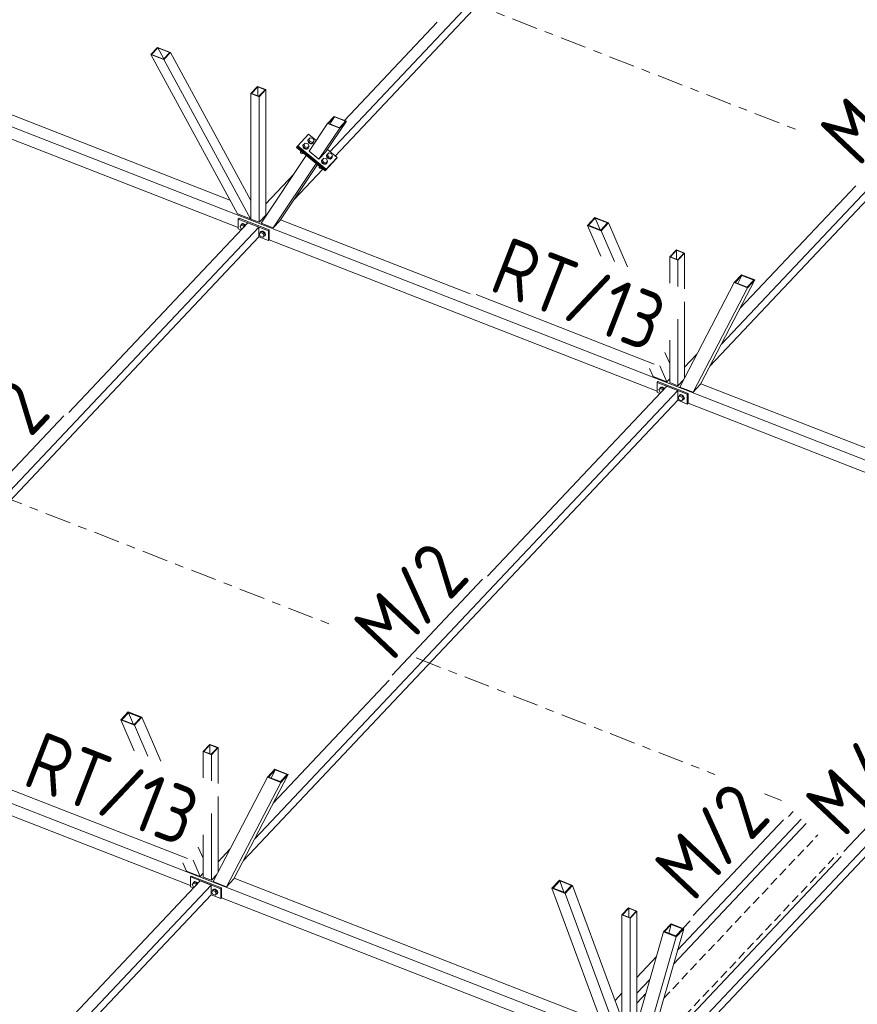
# Model space of a CAD drawing. Header units: millimetres. Extents: x -681 to 506, y -45 to 794.
# Tile 18 of 256: x -205 to -147, y 138 to 206. Entities that reach past the tile are written whole.
import ezdxf

# ---------------------------------------------------------------- set-up
doc = ezdxf.new("R2010")
doc.units = ezdxf.units.MM
doc.header["$LTSCALE"] = 0.6
for name, pattern in [('VERDECKT2', [1.5, 1, -0.5]), ('XKITLINE00', [0]), ('XKITLINE03', [6, 3, -1, 1, -1])]:
    doc.linetypes.add(name, pattern=pattern)
for name, color, linetype, lineweight in [('Bolt', 7, 'Continuous', 0), ('Part', 2, 'Continuous', 0), ('PartMark', 3, 'Continuous', 0), ('S-GRID', 1, 'Continuous', 0)]:
    doc.layers.add(name, color=color, linetype=linetype, lineweight=lineweight)
doc.styles.add('ISOCPEUR', font='ISOCPEUR.TTF')

msp = doc.modelspace()

# ---------------------------------------------------------------- linework, layer by layer
at = {"layer": 'Bolt', "color": 3, "linetype": 'XKITLINE00', "lineweight": 0}
for p, q in [((-185.587, 197.546), (-185.619, 197.472)), ((-185.619, 197.472), (-185.6, 197.383)), ((-185.607, 197.49), (-185.575, 197.564)), ((-185.588, 197.401), (-185.607, 197.49)), ((-185.595, 197.487), (-185.544, 197.563)), ((-185.595, 197.487), (-185.516, 197.329)), ((-185.587, 197.546), (-185.575, 197.564)), ((-185.575, 197.564), (-185.511, 197.597)), ((-185.544, 197.563), (-185.444, 197.669)), ((-185.465, 197.405), (-185.544, 197.563)), ((-185.444, 197.669), (-185.265, 197.617)), ((-185.187, 197.459), (-185.286, 197.353)), ((-185.241, 197.912), (-185.273, 197.838)), ((-185.273, 197.838), (-185.254, 197.749)), ((-185.265, 197.617), (-185.187, 197.459)), ((-185.261, 197.857), (-185.229, 197.93)), ((-185.242, 197.768), (-185.261, 197.857)), ((-185.254, 197.749), (-185.189, 197.67)), ((-185.249, 197.853), (-185.198, 197.929)), ((-185.249, 197.853), (-185.17, 197.695)), ((-185.177, 197.688), (-185.242, 197.768)), ((-185.241, 197.912), (-185.229, 197.93)), ((-185.237, 197.383), (-185.187, 197.459)), ((-185.229, 197.93), (-185.166, 197.964)), ((-185.198, 197.929), (-185.098, 198.035)), ((-185.119, 197.771), (-185.198, 197.929)), ((-185.189, 197.67), (-185.095, 197.62)), ((-185.083, 197.638), (-185.177, 197.688)), ((-185.17, 197.695), (-185.119, 197.771)), ((-185.17, 197.695), (-184.991, 197.643)), ((-184.941, 197.719), (-185.119, 197.771)), ((-185.098, 198.035), (-184.919, 197.983)), ((-185.095, 197.62), (-184.998, 197.614)), ((-184.986, 197.632), (-185.083, 197.638)), ((-184.998, 197.614), (-184.924, 197.653)), ((-184.991, 197.643), (-184.892, 197.749)), ((-184.991, 197.643), (-184.941, 197.719)), ((-184.911, 197.672), (-184.986, 197.632)), ((-184.841, 197.825), (-184.941, 197.719)), ((-184.924, 197.653), (-184.911, 197.672)), ((-184.919, 197.983), (-184.841, 197.825)), ((-184.879, 197.745), (-184.911, 197.672)), ((-184.892, 197.749), (-184.841, 197.825)), ((-184.883, 197.762), (-184.879, 197.745)), ((-185.766, 197.108), (-185.784, 197.068)), ((-185.784, 197.068), (-185.773, 197.02)), ((-185.773, 197.02), (-185.738, 196.977)), ((-185.766, 197.108), (-185.759, 197.119)), ((-185.738, 196.977), (-185.688, 196.95)), ((-185.688, 196.95), (-185.635, 196.947)), ((-185.635, 196.947), (-185.595, 196.968)), ((-185.6, 197.383), (-185.535, 197.303)), ((-185.595, 196.968), (-185.587, 196.979)), ((-185.523, 197.322), (-185.588, 197.401)), ((-185.535, 197.303), (-185.441, 197.254)), ((-185.429, 197.272), (-185.523, 197.322)), ((-185.516, 197.329), (-185.465, 197.405)), ((-185.516, 197.329), (-185.337, 197.277)), ((-185.286, 197.353), (-185.465, 197.405)), ((-185.441, 197.254), (-185.344, 197.248)), ((-185.332, 197.266), (-185.429, 197.272)), ((-185.344, 197.248), (-185.269, 197.287)), ((-185.337, 197.277), (-185.237, 197.383)), ((-185.337, 197.277), (-185.286, 197.353)), ((-185.257, 197.305), (-185.332, 197.266)), ((-185.269, 197.287), (-185.257, 197.305)), ((-185.225, 197.379), (-185.257, 197.305)), ((-185.229, 197.395), (-185.225, 197.379)), ((-183.954, 196.863), (-183.986, 196.789)), ((-183.986, 196.789), (-183.967, 196.7)), ((-183.974, 196.807), (-183.941, 196.881)), ((-183.954, 196.719), (-183.974, 196.807)), ((-183.961, 196.804), (-183.91, 196.88)), ((-183.961, 196.804), (-183.883, 196.646)), ((-183.954, 196.863), (-183.941, 196.881)), ((-183.941, 196.881), (-183.878, 196.914)), ((-183.91, 196.88), (-183.811, 196.986)), ((-183.832, 196.722), (-183.91, 196.88)), ((-183.811, 196.986), (-183.632, 196.934)), ((-183.553, 196.776), (-183.653, 196.67)), ((-183.632, 196.934), (-183.553, 196.776)), ((-183.604, 196.7), (-183.553, 196.776)), ((-184.479, 196.059), (-184.471, 196.07)), ((-184.3, 196.497), (-184.332, 196.423)), ((-184.332, 196.423), (-184.312, 196.334)), ((-184.319, 196.441), (-184.287, 196.515)), ((-184.3, 196.352), (-184.319, 196.441)), ((-184.312, 196.334), (-184.247, 196.254)), ((-184.307, 196.438), (-184.256, 196.514)), ((-184.307, 196.438), (-184.228, 196.28)), ((-184.3, 196.497), (-184.287, 196.515)), ((-184.235, 196.273), (-184.3, 196.352)), ((-184.287, 196.515), (-184.224, 196.548)), ((-184.256, 196.514), (-184.157, 196.62)), ((-184.178, 196.356), (-184.256, 196.514)), ((-184.247, 196.254), (-184.154, 196.205)), ((-184.141, 196.223), (-184.235, 196.273)), ((-184.228, 196.28), (-184.178, 196.356)), ((-184.228, 196.28), (-184.05, 196.228)), ((-183.999, 196.304), (-184.178, 196.356)), ((-184.157, 196.62), (-183.978, 196.568)), ((-184.154, 196.205), (-184.057, 196.199)), ((-184.044, 196.217), (-184.141, 196.223)), ((-184.057, 196.199), (-183.982, 196.238)), ((-184.05, 196.228), (-183.95, 196.333)), ((-184.05, 196.228), (-183.999, 196.304)), ((-183.97, 196.256), (-184.044, 196.217)), ((-183.899, 196.41), (-183.999, 196.304)), ((-183.982, 196.238), (-183.97, 196.256)), ((-183.978, 196.568), (-183.899, 196.41)), ((-183.938, 196.33), (-183.97, 196.256)), ((-183.967, 196.7), (-183.902, 196.621)), ((-183.889, 196.639), (-183.954, 196.719)), ((-183.95, 196.333), (-183.899, 196.41)), ((-183.941, 196.346), (-183.938, 196.33)), ((-183.902, 196.621), (-183.808, 196.571)), ((-183.796, 196.589), (-183.889, 196.639)), ((-183.883, 196.646), (-183.832, 196.722)), ((-183.883, 196.646), (-183.704, 196.594)), ((-183.653, 196.67), (-183.832, 196.722)), ((-183.808, 196.571), (-183.711, 196.565)), ((-183.698, 196.583), (-183.796, 196.589)), ((-183.711, 196.565), (-183.636, 196.604)), ((-183.704, 196.594), (-183.604, 196.7)), ((-183.704, 196.594), (-183.653, 196.67)), ((-183.624, 196.622), (-183.698, 196.583)), ((-183.636, 196.604), (-183.624, 196.622)), ((-183.592, 196.696), (-183.624, 196.622)), ((-183.595, 196.713), (-183.592, 196.696)), ((-184.479, 196.059), (-184.496, 196.019)), ((-184.496, 196.019), (-184.486, 195.971)), ((-184.486, 195.971), (-184.451, 195.928)), ((-184.451, 195.928), (-184.4, 195.901)), ((-184.4, 195.901), (-184.348, 195.898)), ((-184.348, 195.898), (-184.307, 195.919)), ((-184.307, 195.919), (-184.3, 195.93)), ((-189.957, 191.899), (-189.874, 191.994)), ((-189.896, 191.979), (-189.872, 192.049)), ((-189.802, 192.071), (-189.874, 191.994)), ((-189.874, 191.994), (-189.71, 191.93)), ((-189.872, 192.049), (-189.808, 192.082)), ((-189.872, 192.049), (-189.855, 192.067)), ((-189.791, 192.1), (-189.855, 192.067)), ((-189.808, 192.082), (-189.72, 192.068)), ((-189.638, 192.007), (-189.802, 192.071)), ((-189.703, 192.087), (-189.791, 192.1)), ((-189.72, 192.068), (-189.632, 192.013)), ((-189.638, 192.007), (-189.71, 191.93)), ((-189.615, 192.031), (-189.703, 192.087)), ((-189.611, 191.954), (-189.638, 192.007)), ((-189.632, 192.013), (-189.597, 191.968)), ((-189.58, 191.987), (-189.615, 192.031)), ((-189.874, 191.739), (-189.957, 191.899)), ((-189.894, 191.972), (-189.896, 191.979)), ((-189.83, 191.722), (-189.874, 191.739)), ((-189.71, 191.93), (-189.683, 191.878)), ((-188.627, 191.38), (-188.544, 191.476)), ((-188.544, 191.22), (-188.627, 191.38)), ((-188.566, 191.461), (-188.542, 191.53)), ((-188.564, 191.453), (-188.566, 191.461)), ((-188.472, 191.552), (-188.544, 191.476)), ((-188.544, 191.476), (-188.38, 191.412)), ((-188.542, 191.53), (-188.478, 191.563)), ((-188.542, 191.53), (-188.525, 191.549)), ((-188.461, 191.581), (-188.525, 191.549)), ((-188.478, 191.563), (-188.39, 191.55)), ((-188.308, 191.488), (-188.472, 191.552)), ((-188.373, 191.568), (-188.461, 191.581)), ((-188.39, 191.55), (-188.302, 191.494)), ((-188.308, 191.488), (-188.38, 191.412)), ((-188.38, 191.412), (-188.298, 191.252)), ((-188.285, 191.513), (-188.373, 191.568)), ((-188.226, 191.328), (-188.308, 191.488)), ((-188.226, 191.328), (-188.308, 191.232)), ((-188.302, 191.494), (-188.238, 191.412)), ((-188.226, 191.328), (-188.298, 191.252)), ((-188.221, 191.43), (-188.285, 191.513)), ((-188.238, 191.412), (-188.214, 191.324)), ((-188.214, 191.324), (-188.238, 191.254)), ((-188.197, 191.342), (-188.221, 191.43)), ((-188.221, 191.272), (-188.197, 191.342)), ((-188.38, 191.156), (-188.544, 191.22)), ((-188.298, 191.252), (-188.38, 191.156)), ((-188.308, 191.232), (-188.38, 191.156)), ((-188.302, 191.222), (-188.316, 191.224)), ((-188.238, 191.254), (-188.302, 191.222)), ((-188.238, 191.254), (-188.221, 191.272)), ((-160.985, 180.598), (-160.902, 180.694)), ((-160.902, 180.438), (-160.985, 180.598)), ((-160.924, 180.679), (-160.9, 180.748)), ((-160.922, 180.671), (-160.924, 180.679)), ((-160.83, 180.77), (-160.902, 180.694)), ((-160.902, 180.694), (-160.738, 180.63)), ((-160.858, 180.421), (-160.902, 180.438)), ((-160.9, 180.748), (-160.836, 180.781)), ((-160.9, 180.748), (-160.883, 180.767)), ((-160.819, 180.799), (-160.883, 180.767)), ((-160.836, 180.781), (-160.748, 180.768)), ((-160.666, 180.706), (-160.83, 180.77)), ((-160.731, 180.786), (-160.819, 180.799)), ((-160.748, 180.768), (-160.66, 180.712)), ((-160.666, 180.706), (-160.738, 180.63)), ((-160.738, 180.63), (-160.711, 180.577)), ((-160.643, 180.731), (-160.731, 180.786)), ((-160.639, 180.654), (-160.666, 180.706)), ((-160.66, 180.712), (-160.625, 180.668)), ((-160.608, 180.686), (-160.643, 180.731)), ((-159.655, 180.079), (-159.572, 180.175)), ((-159.572, 179.92), (-159.655, 180.079)), ((-159.594, 180.16), (-159.57, 180.23)), ((-159.592, 180.153), (-159.594, 180.16)), ((-159.5, 180.251), (-159.572, 180.175)), ((-159.572, 180.175), (-159.408, 180.111)), ((-159.408, 179.856), (-159.572, 179.92)), ((-159.57, 180.23), (-159.506, 180.262)), ((-159.57, 180.23), (-159.553, 180.248)), ((-159.489, 180.281), (-159.553, 180.248)), ((-159.506, 180.262), (-159.418, 180.249)), ((-159.336, 180.187), (-159.5, 180.251)), ((-159.401, 180.267), (-159.489, 180.281)), ((-159.418, 180.249), (-159.33, 180.194)), ((-159.336, 180.187), (-159.408, 180.111)), ((-159.408, 180.111), (-159.326, 179.951)), ((-159.326, 179.951), (-159.408, 179.856)), ((-159.336, 179.932), (-159.408, 179.856)), ((-159.313, 180.212), (-159.401, 180.267)), ((-159.33, 179.921), (-159.344, 179.923)), ((-159.254, 180.027), (-159.336, 180.187)), ((-159.254, 180.027), (-159.336, 179.932)), ((-159.33, 180.194), (-159.266, 180.111)), ((-159.266, 179.954), (-159.33, 179.921)), ((-159.254, 180.027), (-159.326, 179.951)), ((-159.249, 180.129), (-159.313, 180.212)), ((-159.266, 180.111), (-159.242, 180.023)), ((-159.242, 180.023), (-159.266, 179.954)), ((-159.266, 179.954), (-159.249, 179.972)), ((-159.225, 180.041), (-159.249, 180.129)), ((-159.249, 179.972), (-159.225, 180.041)), ((-193.264, 146.405), (-193.182, 146.501)), ((-193.182, 146.246), (-193.264, 146.405)), ((-193.203, 146.486), (-193.179, 146.556)), ((-193.201, 146.478), (-193.203, 146.486)), ((-193.109, 146.577), (-193.182, 146.501)), ((-193.182, 146.501), (-193.017, 146.437)), ((-193.179, 146.556), (-193.115, 146.588)), ((-193.179, 146.556), (-193.162, 146.574)), ((-193.098, 146.607), (-193.162, 146.574)), ((-193.115, 146.588), (-193.027, 146.575)), ((-192.945, 146.513), (-193.109, 146.577)), ((-193.01, 146.593), (-193.098, 146.607)), ((-193.027, 146.575), (-192.939, 146.52)), ((-192.945, 146.513), (-193.017, 146.437)), ((-193.017, 146.437), (-192.99, 146.384)), ((-192.922, 146.538), (-193.01, 146.593)), ((-192.918, 146.461), (-192.945, 146.513)), ((-192.939, 146.52), (-192.905, 146.475)), ((-192.887, 146.493), (-192.922, 146.538)), ((-193.137, 146.228), (-193.182, 146.246)), ((-191.934, 145.887), (-191.852, 145.982)), ((-191.852, 145.727), (-191.934, 145.887)), ((-191.873, 145.967), (-191.85, 146.037)), ((-191.871, 145.96), (-191.873, 145.967)), ((-191.78, 146.059), (-191.852, 145.982)), ((-191.852, 145.982), (-191.687, 145.918)), ((-191.687, 145.663), (-191.852, 145.727)), ((-191.85, 146.037), (-191.785, 146.069)), ((-191.85, 146.037), (-191.832, 146.055)), ((-191.768, 146.088), (-191.832, 146.055)), ((-191.785, 146.069), (-191.697, 146.056)), ((-191.615, 145.994), (-191.78, 146.059)), ((-191.68, 146.075), (-191.768, 146.088)), ((-191.697, 146.056), (-191.609, 146.001)), ((-191.615, 145.994), (-191.687, 145.918)), ((-191.687, 145.918), (-191.605, 145.758)), ((-191.605, 145.758), (-191.687, 145.663)), ((-191.615, 145.739), (-191.687, 145.663)), ((-191.592, 146.019), (-191.68, 146.075)), ((-191.609, 145.728), (-191.623, 145.73)), ((-191.533, 145.835), (-191.615, 145.994)), ((-191.533, 145.835), (-191.615, 145.739)), ((-191.609, 146.001), (-191.545, 145.918)), ((-191.545, 145.761), (-191.609, 145.728)), ((-191.533, 145.835), (-191.605, 145.758)), ((-191.528, 145.937), (-191.592, 146.019)), ((-191.545, 145.918), (-191.522, 145.83)), ((-191.522, 145.83), (-191.545, 145.761)), ((-191.545, 145.761), (-191.528, 145.779)), ((-191.504, 145.849), (-191.528, 145.937)), ((-191.528, 145.779), (-191.504, 145.849))]:
    msp.add_line(p, q, dxfattribs=at)
at = {"layer": 'Part', "color": 2, "linetype": 'XKITLINE00', "lineweight": 0}
for p, q in [((-183.742, 197.069), (-156.379, 226.055)), ((-183.379, 196.773), (-156.379, 225.374)), ((-156.662, 183.764), (-127.407, 214.754)), ((-157.453, 182.246), (-127.407, 214.073)), ((-182.734, 199.239), (-176.332, 206.02)), ((-195.668, 204.284), (-196.13, 203.796)), ((-196.079, 203.801), (-195.652, 204.253)), ((-195.668, 204.284), (-194.775, 203.936)), ((-195.652, 204.253), (-195.239, 203.493)), ((-194.826, 203.93), (-195.652, 204.253)), ((-196.13, 203.796), (-195.236, 203.447)), ((-196.13, 203.796), (-190.138, 192.777)), ((-196.079, 203.801), (-195.252, 203.479)), ((-195.252, 203.479), (-194.826, 203.93)), ((-194.775, 203.936), (-195.236, 203.447)), ((-189.207, 193.697), (-194.775, 203.936)), ((-214.861, 203.172), (-190.657, 193.731)), ((-195.236, 203.447), (-189.244, 192.428)), ((-215.438, 202.561), (-131.701, 169.9)), ((-215.438, 201.71), (-190.083, 191.821)), ((-188.746, 201.584), (-189.207, 201.096)), ((-189.161, 201.103), (-188.735, 201.555)), ((-188.746, 201.584), (-188.176, 201.362)), ((-188.735, 201.555), (-188.735, 200.936)), ((-188.222, 201.355), (-188.735, 201.555)), ((-189.207, 201.096), (-189.207, 192.414)), ((-189.207, 201.096), (-188.637, 200.873)), ((-189.161, 201.103), (-188.649, 200.903)), ((-188.649, 200.903), (-188.222, 201.355)), ((-188.176, 201.362), (-188.637, 200.873)), ((-188.637, 200.873), (-188.637, 192.191)), ((-188.176, 201.362), (-188.176, 192.68)), ((-183.446, 199.517), (-183.907, 199.028)), ((-183.858, 199.034), (-183.432, 199.486)), ((-183.432, 199.486), (-183.759, 198.995)), ((-183.446, 199.517), (-182.605, 199.189)), ((-182.654, 199.183), (-183.432, 199.486)), ((-183.907, 199.028), (-185.185, 197.11)), ((-182.605, 199.189), (-184.038, 197.039)), ((-183.907, 199.028), (-183.066, 198.7)), ((-183.858, 199.034), (-183.08, 198.731)), ((-183.08, 198.731), (-182.654, 199.183)), ((-183.066, 198.7), (-182.605, 199.189)), ((-185.973, 197.482), (-185.224, 198.276)), ((-185.224, 198.276), (-184.695, 197.845)), ((-183.066, 198.7), (-184.499, 196.551)), ((-185.973, 197.482), (-186.014, 197.421)), ((-185.973, 197.482), (-183.999, 195.874)), ((-188.5, 192.138), (-185.384, 196.813)), ((-186.014, 197.421), (-186.055, 197.36)), ((-186.055, 197.36), (-184.081, 195.752)), ((-186.014, 197.421), (-184.04, 195.813)), ((-186.014, 197.421), (-184.04, 195.813)), ((-185.185, 197.11), (-184.499, 196.551)), ((-184.499, 196.551), (-184.038, 197.039)), ((-183.921, 197.214), (-183.25, 196.667)), ((-187.659, 191.81), (-184.697, 196.254)), ((-187.198, 192.298), (-184.609, 196.182)), ((-184.68, 196.076), (-184.592, 196.169)), ((-183.331, 196.545), (-184.081, 195.752)), ((-184.04, 195.813), (-183.291, 196.606)), ((-183.291, 196.606), (-184.04, 195.813)), ((-183.999, 195.874), (-183.25, 196.667)), ((-183.291, 196.606), (-183.331, 196.545)), ((-183.25, 196.667), (-183.291, 196.606)), ((-188.176, 193.474), (-186.249, 195.515)), ((-186.225, 193.759), (-184.229, 195.873)), ((-184.081, 195.752), (-184.04, 195.813)), ((-184.04, 195.813), (-183.999, 195.874)), ((-155.384, 186.22), (-147.36, 194.719)), ((-189.244, 192.428), (-190.138, 192.777)), ((-188.176, 192.68), (-188.637, 192.191)), ((-188.176, 192.764), (-188.102, 192.735)), ((-201.811, 179.03), (-189.418, 192.159)), ((-190.025, 192.479), (-190.083, 192.418)), ((-190.083, 192.418), (-187.993, 191.603)), ((-190.083, 191.737), (-190.083, 192.418)), ((-187.935, 191.664), (-190.025, 192.479)), ((-188.658, 191.862), (-189.418, 192.159)), ((-189.244, 192.428), (-189.207, 192.467)), ((-188.637, 192.191), (-189.207, 192.414)), ((-188.5, 192.138), (-187.659, 191.81)), ((-187.659, 191.81), (-187.198, 192.298)), ((-187.154, 192.365), (-174.045, 187.251)), ((-165.413, 192.525), (-165.932, 191.975)), ((-165.851, 191.985), (-165.39, 192.474)), ((-165.851, 191.985), (-165.011, 191.658)), ((-165.413, 192.525), (-164.469, 192.157)), ((-165.39, 192.474), (-165.04, 191.669)), ((-164.55, 192.146), (-165.39, 192.474)), ((-165.011, 191.658), (-164.55, 192.146)), ((-164.469, 192.157), (-164.988, 191.607)), ((-163.149, 189.12), (-164.469, 192.157)), ((-216.022, 162.876), (-188.658, 191.862)), ((-190.083, 191.737), (-189.888, 191.661)), ((-188.658, 191.181), (-188.658, 191.862)), ((-187.935, 191.664), (-187.993, 191.603)), ((-187.993, 191.603), (-187.993, 190.922)), ((-187.935, 190.983), (-187.935, 191.664)), ((-165.932, 191.975), (-164.988, 191.607)), ((-165.932, 191.975), (-165.005, 189.844)), ((-164.988, 191.607), (-164.061, 189.476)), ((-215.658, 162.58), (-188.658, 191.181)), ((-188.658, 191.181), (-187.993, 190.922)), ((-187.993, 190.922), (-187.935, 190.983)), ((-187.935, 190.983), (-161.111, 180.52)), ((-159.774, 190.283), (-160.235, 189.795)), ((-160.189, 189.802), (-159.763, 190.254)), ((-159.774, 190.283), (-159.204, 190.061)), ((-159.763, 190.254), (-159.763, 189.636)), ((-159.25, 190.054), (-159.763, 190.254)), ((-159.677, 189.602), (-159.25, 190.054)), ((-159.204, 190.061), (-159.665, 189.573)), ((-159.204, 187.581), (-159.204, 190.061)), ((-160.235, 189.795), (-160.235, 187.983)), ((-160.235, 189.795), (-159.665, 189.573)), ((-160.189, 189.802), (-159.677, 189.602)), ((-159.665, 189.573), (-159.665, 187.761)), ((-155.784, 188.017), (-159.541, 180.801)), ((-154.348, 188.209), (-158.105, 180.992)), ((-155.265, 188.567), (-155.784, 188.017)), ((-155.784, 188.017), (-154.867, 187.659)), ((-155.704, 188.028), (-155.243, 188.516)), ((-155.704, 188.028), (-154.889, 187.71)), ((-155.243, 188.516), (-155.532, 187.961)), ((-155.265, 188.567), (-154.348, 188.209)), ((-154.428, 188.198), (-155.243, 188.516)), ((-154.889, 187.71), (-154.428, 188.198)), ((-154.867, 187.659), (-154.348, 188.209)), ((-154.867, 187.659), (-158.624, 180.443)), ((-159.204, 181.448), (-159.204, 186.687)), ((-159.665, 185.504), (-159.665, 180.891)), ((-160.235, 184.043), (-160.235, 181.113)), ((-160.235, 182.419), (-160.569, 183.187)), ((-159.204, 182.173), (-158.362, 183.065)), ((-161.633, 182.088), (-161.387, 181.52)), ((-160.928, 182.268), (-160.442, 181.152)), ((-160.442, 181.152), (-161.387, 181.52)), ((-161.053, 181.178), (-161.111, 181.117)), ((-161.111, 181.117), (-159.021, 180.302)), ((-161.111, 180.436), (-161.111, 181.117)), ((-158.963, 180.363), (-161.053, 181.178)), ((-160.442, 181.152), (-160.235, 181.371)), ((-159.665, 180.891), (-160.235, 181.113)), ((-159.283, 181.295), (-159.665, 180.891)), ((-159.204, 181.463), (-159.198, 181.46)), ((-188.941, 149.572), (-159.686, 180.562)), ((-172.839, 167.73), (-160.446, 180.858)), ((-161.111, 180.436), (-160.916, 180.36)), ((-159.686, 180.562), (-160.446, 180.858)), ((-159.686, 179.881), (-159.686, 180.562)), ((-159.541, 180.801), (-158.624, 180.443)), ((-158.624, 180.443), (-158.105, 180.992)), ((-158.087, 181.027), (-132.704, 171.126)), ((-189.732, 148.053), (-159.686, 179.881)), ((-159.686, 179.881), (-159.021, 179.621)), ((-158.963, 180.363), (-159.021, 180.302)), ((-159.021, 180.302), (-159.021, 179.621)), ((-158.963, 179.682), (-158.963, 180.363)), ((-159.021, 179.621), (-158.963, 179.682)), ((-158.963, 179.682), (-134.418, 170.109)), ((-247.717, 168.369), (-163.98, 135.707)), ((-159.962, 134.975), (-128.434, 168.372)), ((-159.492, 134.792), (-128.434, 167.691)), ((-187.663, 152.027), (-179.64, 160.526)), ((-197.693, 158.332), (-198.211, 157.783)), ((-198.13, 157.793), (-197.669, 158.281)), ((-197.693, 158.332), (-196.748, 157.964)), ((-197.669, 158.281), (-197.319, 157.476)), ((-196.83, 157.954), (-197.669, 158.281)), ((-197.291, 157.465), (-196.83, 157.954)), ((-196.748, 157.964), (-197.267, 157.414)), ((-195.428, 154.927), (-196.748, 157.964)), ((-198.211, 157.783), (-197.267, 157.414)), ((-198.211, 157.783), (-197.285, 155.651)), ((-198.13, 157.793), (-197.291, 157.465)), ((-197.267, 157.414), (-196.34, 155.283)), ((-220.214, 156.79), (-193.39, 146.327)), ((-192.053, 156.091), (-192.514, 155.602)), ((-192.469, 155.609), (-192.042, 156.061)), ((-192.053, 156.091), (-191.483, 155.868)), ((-192.042, 156.061), (-192.042, 155.443)), ((-191.529, 155.861), (-192.042, 156.061)), ((-192.514, 155.602), (-192.514, 153.791)), ((-192.514, 155.602), (-191.945, 155.38)), ((-192.469, 155.609), (-191.956, 155.409)), ((-191.956, 155.409), (-191.529, 155.861)), ((-191.483, 155.868), (-191.945, 155.38)), ((-191.945, 155.38), (-191.945, 153.568)), ((-191.483, 153.388), (-191.483, 155.868)), ((-186.628, 154.016), (-190.385, 146.8)), ((-187.545, 154.374), (-188.063, 153.824)), ((-187.984, 153.835), (-187.522, 154.323)), ((-187.522, 154.323), (-187.812, 153.768)), ((-187.545, 154.374), (-186.628, 154.016)), ((-186.707, 154.005), (-187.522, 154.323)), ((-187.168, 153.517), (-186.707, 154.005)), ((-187.146, 153.467), (-186.628, 154.016)), ((-188.063, 153.824), (-191.82, 146.608)), ((-187.146, 153.467), (-190.903, 146.25)), ((-188.063, 153.824), (-187.146, 153.467)), ((-187.984, 153.835), (-187.168, 153.517)), ((-191.483, 147.255), (-191.483, 152.494)), ((-191.945, 151.312), (-191.945, 146.698)), ((-152.017, 151.101), (-151.687, 151.45)), ((-159.974, 140.89), (-150.797, 150.611)), ((-159.694, 141.867), (-151.137, 150.931)), ((-192.514, 149.85), (-192.514, 146.92)), ((-192.514, 148.226), (-192.848, 148.994)), ((-191.483, 147.98), (-190.641, 148.872)), ((-193.913, 147.896), (-193.666, 147.328)), ((-193.207, 148.076), (-192.721, 146.959)), ((-160.722, 135.271), (-148.388, 148.336)), ((-192.721, 146.959), (-193.666, 147.328)), ((-192.721, 146.959), (-192.514, 147.179)), ((-191.563, 147.103), (-191.945, 146.698)), ((-191.483, 147.27), (-191.477, 147.268)), ((-205.066, 133.592), (-192.725, 146.665)), ((-193.332, 146.986), (-193.39, 146.925)), ((-193.39, 146.925), (-191.3, 146.109)), ((-193.39, 146.244), (-193.39, 146.925)), ((-191.242, 146.17), (-193.332, 146.986)), ((-191.965, 146.369), (-192.725, 146.665)), ((-191.945, 146.698), (-192.514, 146.92)), ((-191.82, 146.608), (-190.903, 146.25)), ((-190.903, 146.25), (-190.385, 146.8)), ((-190.366, 146.834), (-164.983, 136.934)), ((-167.868, 146.699), (-168.387, 146.149)), ((-168.307, 146.16), (-167.846, 146.649)), ((-167.868, 146.699), (-166.952, 146.341)), ((-167.846, 146.649), (-167.558, 145.868)), ((-167.031, 146.331), (-167.846, 146.649)), ((-220.637, 115.997), (-191.965, 146.369)), ((-193.39, 146.244), (-193.195, 146.168)), ((-191.965, 145.688), (-191.965, 146.369)), ((-191.242, 146.17), (-191.3, 146.109)), ((-191.3, 146.109), (-191.3, 145.428)), ((-191.242, 145.49), (-191.242, 146.17)), ((-168.387, 146.149), (-167.47, 145.792)), ((-168.387, 146.149), (-164.641, 136.006)), ((-168.307, 146.16), (-167.493, 145.842)), ((-167.493, 145.842), (-167.031, 146.331)), ((-166.952, 146.341), (-167.47, 145.792)), ((-167.47, 145.792), (-163.724, 135.649)), ((-163.542, 137.111), (-166.952, 146.341)), ((-221.427, 114.479), (-191.965, 145.688)), ((-191.965, 145.688), (-191.3, 145.428)), ((-191.3, 145.428), (-191.242, 145.49)), ((-191.242, 145.49), (-166.698, 135.916)), ((-163.081, 144.79), (-163.542, 144.302)), ((-163.497, 144.309), (-163.07, 144.761)), ((-163.081, 144.79), (-162.511, 144.568)), ((-163.07, 144.761), (-163.07, 144.142)), ((-162.557, 144.561), (-163.07, 144.761)), ((-162.984, 144.109), (-162.557, 144.561)), ((-162.511, 144.568), (-162.973, 144.079)), ((-162.511, 136.696), (-162.511, 144.568)), ((-163.542, 144.302), (-163.542, 135.62)), ((-163.542, 144.302), (-162.973, 144.079)), ((-163.497, 144.309), (-162.984, 144.109)), ((-162.973, 144.079), (-162.973, 135.397)), ((-160.148, 143.688), (-160.667, 143.138)), ((-160.148, 143.688), (-159.271, 143.345)), ((-159.32, 143.365), (-158.817, 143.897)), ((-160.667, 143.138), (-162.903, 135.329)), ((-159.271, 143.345), (-161.507, 135.536)), ((-160.667, 143.138), (-159.789, 142.796)), ((-160.589, 143.15), (-160.128, 143.638)), ((-160.589, 143.15), (-159.809, 142.845)), ((-160.128, 143.638), (-160.3, 143.037)), ((-159.348, 143.334), (-160.128, 143.638)), ((-159.809, 142.845), (-159.348, 143.334)), ((-159.789, 142.796), (-159.271, 143.345)), ((-159.789, 142.796), (-162.026, 134.986)), ((-162.511, 139.984), (-161.16, 141.415)), ((-162.511, 138.882), (-161.613, 139.834)), ((-164.015, 138.391), (-163.542, 138.892)), ((-162.511, 138.202), (-161.893, 138.857))]:
    msp.add_line(p, q, dxfattribs=at)
at = {"layer": 'Part', "color": 4, "linetype": 'VERDECKT2', "lineweight": 0}
for p, q in [((-160.645, 138.547), (-149.982, 149.841)), ((-161.026, 135.39), (-148.608, 148.544))]:
    msp.add_line(p, q, dxfattribs=at)
at = {"layer": 'PartMark', "color": 1, "linetype": 'XKITLINE00', "lineweight": 0}
for p, q in [((-173.636, 187.199), (-161.309, 182.391)), ((-208.41, 172.186), (-202.159, 178.808)), ((-179.438, 160.886), (-173.187, 167.507)), ((-148.186, 148.696), (-141.935, 155.318)), ((-205.915, 153.006), (-193.588, 148.198)), ((-158.615, 144.257), (-152.364, 150.878))]:
    msp.add_line(p, q, dxfattribs=at)
at = {"layer": 'S-GRID', "color": 1, "linetype": 'XKITLINE03', "lineweight": 0}
for p, q in [((-174.462, 207.564), (-151.465, 198.594)), ((-206.741, 173.371), (-183.745, 164.402)), ((-177.769, 162.071), (-157.107, 154.012)), ((-153.687, 152.677), (-152.493, 152.212))]:
    msp.add_line(p, q, dxfattribs=at)

# ---------------------------------------------------------------- texts
at = {"layer": 'PartMark', "color": 1, "style": 'ISOCPEUR', "width": 0.85}
for s, rotation, p in [('M/2', 46.65022, (-147.183, 195.927)), ('RT/13', -21.3083, (-172.859, 187.54)), ('M/2', 46.65022, (-208.434, 173.035)), ('M/2', 46.65022, (-179.462, 161.734)), ('M/2', 46.65022, (-148.21, 149.544)), ('RT/13', -21.3083, (-205.138, 153.347)), ('M/2', 46.65022, (-158.64, 145.105))]:
    msp.add_text(s, height=4, rotation=rotation, dxfattribs=at).set_placement(p)

doc.saveas('drawing.dxf')
